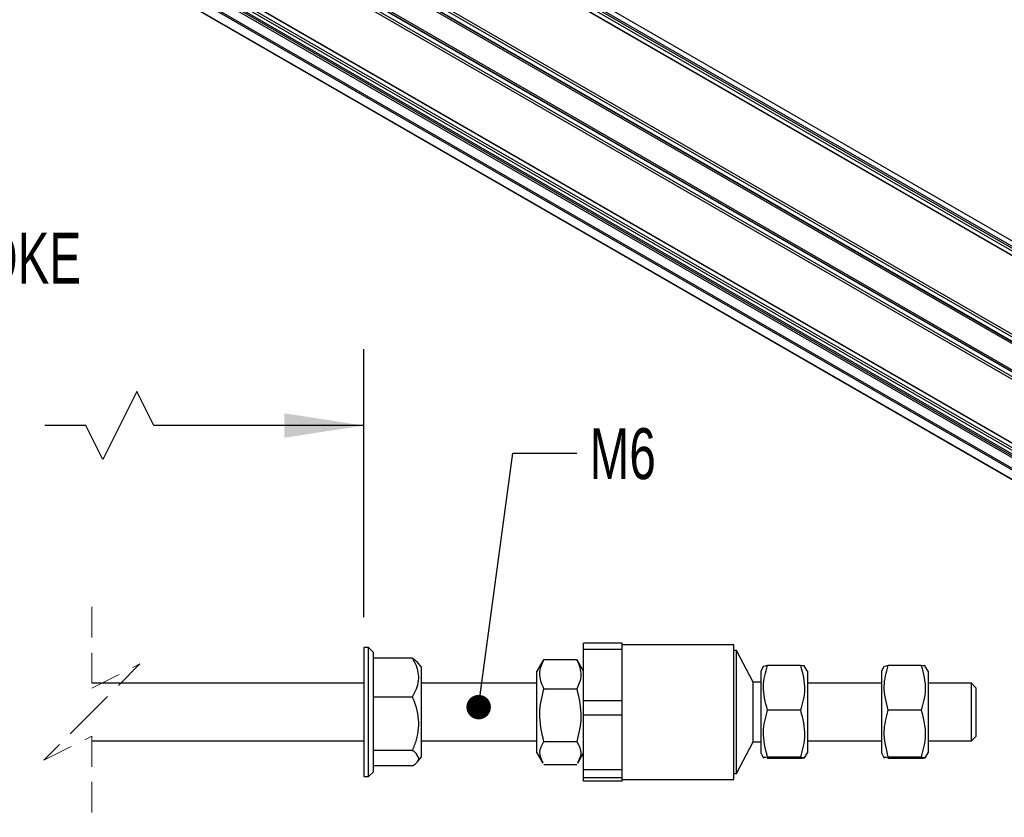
# Model space of a CAD drawing. Header units: millimetres. Extents: x 16 to 683, y 16 to 524.
# Tile 6 of 8: x 478 to 580, y 333 to 416. Entities that reach past the tile are written whole.
import ezdxf

# ---------------------------------------------------------------- set-up
doc = ezdxf.new("R2010")
doc.units = ezdxf.units.MM
doc.header["$LTSCALE"] = 2.5
doc.linetypes.add('HIDDEN', pattern=[1.905, 1.27, -0.635])
doc.layers.add('DIMENSIONS', color=140, linetype='Continuous', lineweight=25)
doc.styles.add('SLDTEXTSTYLE0', font='TXT', dxfattribs={"width": 0.7})
doc.dimstyles.new('SLDDIMSTYLE2', dxfattribs={"dimtxt": 5.39502, "dimasz": 8.255, "dimexe": 0, "dimexo": 0.0625, "dimgap": 1.348755, "dimtad": 0, "dimtih": 1, "dimtoh": 1, "dimrnd": 1e-09, "dimzin": 4, "dimdsep": 46, "dimtxsty": 'SLDTEXTSTYLE0', "dimsah": 1, "dimcen": 0.09, "dimadec": 0, "dimazin": 1, "dimtfac": 1, "dimtofl": 0, "dimtmove": 0, "dimatfit": 3, "dimfxl": 0, "dimfrac": 2, "dimtolj": 1, "dimtzin": 12, "dimarcsym": 0})
doc.dimstyles.new('SLDDIMSTYLE5', dxfattribs={"dimtxt": 0.18, "dimasz": 2.54, "dimexe": 0, "dimexo": 0.0625, "dimgap": 0, "dimtad": 0, "dimtih": 1, "dimtoh": 1, "dimdec": 0, "dimrnd": 1e-09, "dimzin": 0, "dimdsep": 46, "dimtxsty": 'Standard', "dimblk1": 'DOT', "dimblk2": 'DOT', "dimsah": 1, "dimcen": 0.09, "dimadec": 0, "dimazin": 0, "dimtfac": 2.54, "dimtdec": 0, "dimtofl": 0, "dimtmove": 0, "dimatfit": 3, "dimldrblk": 'DOT', "dimfxl": 0, "dimfrac": 2, "dimtolj": 1, "dimtzin": 0, "dimarcsym": 0})

# ---------------------------------------------------------------- blocks, each defined once
blk = doc.blocks.new('_D_8')
at = {"layer": 'DIMENSIONS'}
for p, q in [((430.98, 355.83), (430.98, 382.08)), ((513.71, 354.23), (513.71, 382.08)), ((490.11, 377.67), (486.58, 370.62)), ((491.87, 374.14), (490.11, 377.67)), ((430.98, 374.14), (445.41, 374.14)), ((452.72, 374.14), (450.9, 374.14)), ((450.9, 374.14), (450.9, 365.57)), ((473.24, 374.14), (475.05, 374.14)), ((475.05, 374.14), (475.05, 365.57)), ((484.81, 374.14), (480.55, 374.14)), ((486.58, 370.62), (484.81, 374.14)), ((513.71, 374.14), (491.87, 374.14)), ((450.9, 365.57), (452.72, 365.57)), ((475.05, 365.57), (473.24, 365.57))]:
    blk.add_line(p, q, dxfattribs=at)
for points in [[(430.98, 374.14), (439.23, 372.87), (439.23, 375.41)], [(513.71, 374.14), (505.45, 375.41), (505.45, 372.87)]]:
    blk.add_solid(points, dxfattribs=at)
at = {"layer": 'DIMENSIONS', "char_height": 5.292, "attachment_point": 1, "style": 'SLDTEXTSTYLE0'}
for s, insert in [('754.0', (452.72, 382.17)), ('29.69', (452.72, 372.39))]:
    blk.add_mtext(s, dxfattribs=dict(at, insert=insert))
blk = doc.blocks.new('_Dot')
at = {"color": 0, "linetype": 'ByBlock', "lineweight": -2}
blk.add_line((-0.5, 0), (-1, 0), dxfattribs=at)
at = {"color": 0, "linetype": 'ByBlock', "const_width": 0.5}
blk.add_lwpolyline([(-0.25, 0, 1), (0.25, 0, 1)], format="xyb", close=True, dxfattribs=at)

msp = doc.modelspace()

# ---------------------------------------------------------------- linework, layer by layer
for p, q in [((654.637, 349.316), (385.263, 504.822)), ((654.756, 349.286), (385.397, 504.783)), ((655.16, 349.519), (385.801, 505.016)), ((655.31, 349.704), (385.936, 505.211)), ((655.479, 349.802), (386.105, 505.308)), ((656.312, 349.884), (386.938, 505.39)), ((647.415, 345.048), (378.057, 500.546)), ((647.566, 345.234), (378.192, 500.74)), ((646.724, 344.748), (377.35, 500.254)), ((646.892, 344.845), (377.518, 500.351)), ((647.011, 344.815), (377.653, 500.312)), ((645.545, 342.706), (376.171, 498.213)), ((645.545, 342.512), (376.171, 498.018)), ((645.631, 342.424), (376.272, 497.921)), ((645.631, 341.957), (376.272, 497.454)), ((645.545, 341.734), (376.171, 497.241)), ((645.545, 335.124), (376.171, 490.631)), ((645.631, 335.036), (376.272, 490.533)), ((622.587, 347.872), (400.157, 476.279)), ((622.173, 347.839), (400.185, 475.99)), ((621.772, 347.682), (400.185, 475.601)), ((400.185, 475.44), (621.551, 347.649)), ((401.56, 473.175), (620.089, 347.02)), ((620.224, 347.098), (401.694, 473.252)), ((621.257, 347.59), (403.192, 473.476)), ((400.656, 472.653), (619.186, 346.499)), ((619.214, 346.515), (400.684, 472.669)), ((514.209, 351.051), (513.709, 351.051)), ((513.709, 351.051), (513.709, 337.651)), ((514.709, 350.551), (514.209, 351.051)), ((514.209, 337.651), (514.209, 351.051)), ((540.559, 351.527), (536.559, 351.527)), ((536.559, 350.879), (536.559, 351.527)), ((540.559, 350.879), (540.559, 351.527)), ((552.159, 351.351), (540.559, 351.351)), ((552.159, 337.351), (552.159, 351.351)), ((514.709, 338.393), (514.709, 350.551)), ((536.559, 350.879), (540.559, 350.879)), ((536.559, 345.52), (536.559, 350.879)), ((540.559, 348.199), (540.559, 350.879)), ((552.459, 350.751), (552.159, 350.751)), ((554.195, 347.448), (552.459, 350.751)), ((552.459, 337.951), (552.459, 350.751)), ((518.767, 349.954), (514.709, 349.954)), ((519.709, 349.015), (519.242, 349.565)), ((519.709, 339.688), (519.709, 349.015)), ((532.322, 349.663), (531.709, 348.601)), ((532.422, 349.823), (532.362, 349.64)), ((532.422, 349.823), (535.846, 349.823)), ((535.916, 349.639), (535.846, 349.823)), ((536.559, 348.601), (535.949, 349.658)), ((555.262, 349.126), (554.959, 348.601)), ((555.672, 349.191), (555.3, 349.104)), ((559.096, 349.191), (555.672, 349.191)), ((559.809, 348.601), (559.518, 349.106)), ((567.812, 349.126), (567.509, 348.601)), ((568.222, 349.191), (567.85, 349.104)), ((571.646, 349.191), (568.222, 349.191)), ((572.359, 348.601), (572.068, 349.106)), ((531.709, 340.101), (531.709, 348.601)), ((540.559, 345.52), (540.559, 348.199)), ((554.959, 348.601), (554.959, 340.101)), ((559.809, 348.601), (559.809, 340.744)), ((567.509, 348.601), (567.509, 340.101)), ((572.359, 348.601), (572.359, 340.744)), ((513.709, 347.351), (485.441, 347.351)), ((531.709, 347.351), (519.709, 347.351)), ((554.959, 347.448), (554.195, 347.448)), ((554.195, 341.254), (554.195, 347.448)), ((567.509, 347.351), (559.809, 347.351)), ((576.859, 347.351), (572.359, 347.351)), ((577.359, 346.851), (576.859, 347.351)), ((576.859, 341.351), (576.859, 347.351)), ((514.709, 345.947), (518.767, 345.947)), ((532.422, 346.758), (535.846, 346.758)), ((577.359, 341.851), (577.359, 346.851)), ((540.559, 345.52), (536.559, 345.52)), ((536.559, 344.078), (536.559, 345.52)), ((540.559, 344.078), (540.559, 345.52)), ((536.559, 344.078), (540.559, 344.078)), ((536.559, 338.344), (536.559, 344.078)), ((540.559, 341.211), (540.559, 344.078)), ((559.096, 344.535), (555.672, 344.535)), ((571.646, 344.535), (568.222, 344.535)), ((576.859, 341.351), (577.359, 341.851)), ((485.441, 341.351), (513.709, 341.351)), ((519.709, 341.351), (531.709, 341.351)), ((532.422, 341.286), (535.846, 341.286)), ((540.559, 338.344), (540.559, 341.211)), ((552.459, 337.951), (554.195, 341.254)), ((554.195, 341.254), (554.959, 341.254)), ((559.809, 341.351), (567.509, 341.351)), ((572.359, 341.351), (576.859, 341.351)), ((518.767, 340.344), (514.709, 340.344)), ((531.709, 340.101), (532.322, 339.04)), ((535.949, 339.044), (536.559, 340.101)), ((554.959, 340.101), (555.262, 339.577)), ((559.518, 339.596), (559.809, 340.101)), ((559.809, 340.744), (559.809, 340.101)), ((567.509, 340.101), (567.812, 339.577)), ((572.068, 339.596), (572.359, 340.101)), ((572.359, 340.744), (572.359, 340.101)), ((519.242, 339.138), (519.709, 339.688)), ((535.846, 338.88), (532.422, 338.88)), ((555.672, 339.512), (555.641, 339.519)), ((555.672, 339.696), (559.096, 339.696)), ((559.096, 339.512), (555.672, 339.512)), ((568.222, 339.512), (568.191, 339.519)), ((568.222, 339.696), (571.646, 339.696)), ((571.646, 339.512), (568.222, 339.512)), ((514.209, 337.651), (514.709, 338.151)), ((518.767, 338.748), (514.709, 338.748)), ((514.709, 338.151), (514.709, 338.393)), ((540.559, 338.344), (536.559, 338.344)), ((536.559, 337.551), (536.559, 338.344)), ((540.559, 337.551), (540.559, 338.344)), ((552.159, 337.951), (552.459, 337.951)), ((513.709, 337.651), (514.209, 337.651)), ((536.559, 337.551), (540.559, 337.551)), ((536.559, 337.176), (536.559, 337.551)), ((540.559, 337.176), (536.559, 337.176)), ((540.559, 337.363), (540.559, 337.551)), ((540.559, 337.176), (540.559, 337.363)), ((540.559, 337.351), (552.159, 337.351))]:
    msp.add_line(p, q)
at = {"color": 7, "linetype": 'HIDDEN', "lineweight": 18}
for p, q in [((485.441, 355.289), (485.441, 346.851)), ((485.441, 346.851), (490.441, 349.351)), ((490.441, 349.351), (485.441, 344.351)), ((485.441, 344.351), (480.441, 339.351)), ((480.441, 339.351), (485.441, 341.851)), ((485.441, 341.851), (485.441, 333.414))]:
    msp.add_line(p, q, dxfattribs=at)
for points, knots in [([(518.767, 345.947), (518.916, 346.211), (519.211, 346.736), (519.448, 347.606), (519.413, 348.51), (519.144, 349.296), (518.879, 349.759), (518.767, 349.954)], [0, 0, 0, 0, 0.21314377, 0.42276324, 0.62498905, 0.84112955, 1, 1, 1, 1]), ([(518.767, 349.954), (518.922, 349.863), (519.105, 349.756), (519.214, 349.581), (519.23, 349.554)], [0, 0, 0, 0, 0.8486486, 1, 1, 1, 1]), ([(532.422, 346.758), (532.201, 347.306), (531.787, 348.336), (532.22, 349.35), (532.422, 349.823)], [0, 0, 0, 0, 0.5330558, 1, 1, 1, 1]), ([(535.846, 349.823), (536.067, 349.274), (536.482, 348.245), (536.049, 347.231), (535.846, 346.758)], [0, 0, 0, 0, 0.5330558, 1, 1, 1, 1]), ([(555.672, 344.535), (555.451, 345.367), (555.037, 346.924), (555.47, 348.471), (555.672, 349.191)], [0, 0, 0, 0, 0.5344362, 1, 1, 1, 1]), ([(559.096, 349.191), (559.318, 348.358), (559.732, 346.801), (559.298, 345.255), (559.096, 344.535)], [0, 0, 0, 0, 0.5344362, 1, 1, 1, 1]), ([(559.513, 349.104), (559.515, 349.104), (559.658, 349.138), (559.375, 349.164), (559.096, 349.191)], [0, 0, 0, 0, 0.0118047, 1, 1, 1, 1]), ([(568.222, 344.535), (568.001, 345.367), (567.587, 346.924), (568.02, 348.471), (568.222, 349.191)], [0, 0, 0, 0, 0.5344362, 1, 1, 1, 1]), ([(571.646, 349.191), (571.868, 348.358), (572.282, 346.801), (571.848, 345.255), (571.646, 344.535)], [0, 0, 0, 0, 0.5344362, 1, 1, 1, 1]), ([(572.063, 349.104), (572.065, 349.104), (572.208, 349.138), (571.925, 349.164), (571.646, 349.191)], [0, 0, 0, 0, 0.0118047, 1, 1, 1, 1]), ([(518.767, 340.344), (518.916, 340.717), (519.219, 341.471), (519.447, 342.673), (519.414, 343.912), (519.151, 345.008), (518.88, 345.671), (518.767, 345.947)], [0, 0, 0, 0, 0.2080544, 0.4204457, 0.628537, 0.8457061, 1, 1, 1, 1]), ([(532.422, 341.286), (532.201, 342.264), (531.787, 344.092), (532.22, 345.911), (532.422, 346.758)], [0, 0, 0, 0, 0.5347428, 1, 1, 1, 1]), ([(535.846, 346.758), (536.068, 345.78), (536.482, 343.952), (536.048, 342.133), (535.846, 341.286)], [0, 0, 0, 0, 0.5347428, 1, 1, 1, 1]), ([(555.672, 339.696), (555.451, 340.561), (555.037, 342.179), (555.47, 343.787), (555.672, 344.535)], [0, 0, 0, 0, 0.5345185, 1, 1, 1, 1]), ([(559.096, 344.535), (559.318, 343.67), (559.732, 342.052), (559.298, 340.444), (559.096, 339.696)], [0, 0, 0, 0, 0.5345185, 1, 1, 1, 1]), ([(568.222, 339.696), (568.001, 340.561), (567.587, 342.179), (568.02, 343.787), (568.222, 344.535)], [0, 0, 0, 0, 0.5345185, 1, 1, 1, 1]), ([(571.646, 344.535), (571.868, 343.67), (572.282, 342.052), (571.848, 340.444), (571.646, 339.696)], [0, 0, 0, 0, 0.5345185, 1, 1, 1, 1]), ([(532.362, 339.063), (532.178, 339.433), (531.805, 340.183), (532.214, 340.915), (532.422, 341.286)], [0, 0, 0, 0, 0.4933686, 1, 1, 1, 1]), ([(535.846, 341.286), (536.073, 340.855), (536.468, 340.106), (536.08, 339.374), (535.916, 339.064)], [0, 0, 0, 0, 0.5760882, 1, 1, 1, 1]), ([(519.423, 339.546), (519.326, 339.756), (519.175, 340.085), (518.874, 340.275), (518.767, 340.344)], [0, 0, 0, 0, 0.6413717, 1, 1, 1, 1]), ([(518.767, 338.748), (518.909, 338.847), (519.163, 339.023), (519.401, 339.32), (519.419, 339.502), (519.423, 339.546)], [0, 0, 0, 0, 0.4901468, 0.8754518, 1, 1, 1, 1]), ([(555.3, 339.599), (555.282, 339.603), (555.109, 339.639), (555.406, 339.669), (555.672, 339.696)], [0, 0, 0, 0, 0.1070269, 1, 1, 1, 1]), ([(559.096, 339.696), (559.308, 339.662), (559.729, 339.594), (559.307, 339.539), (559.096, 339.512)], [0, 0, 0, 0, 0.5016133, 1, 1, 1, 1]), ([(567.85, 339.599), (567.832, 339.603), (567.659, 339.639), (567.956, 339.669), (568.222, 339.696)], [0, 0, 0, 0, 0.1070269, 1, 1, 1, 1]), ([(571.646, 339.696), (571.858, 339.662), (572.279, 339.594), (571.857, 339.539), (571.646, 339.512)], [0, 0, 0, 0, 0.5016133, 1, 1, 1, 1])]:
    msp.add_open_spline(points, degree=3, knots=knots)

# ---------------------------------------------------------------- texts
at = {"layer": 'DIMENSIONS', "attachment_point": 1, "style": 'SLDTEXTSTYLE0'}
for s, insert, char_height in [('MECHANICAL STROKE', (430.112, 394.172), 5.29167), ('M6', (537.181, 373.86), 5.2917)]:
    msp.add_mtext(s, dxfattribs=dict(at, insert=insert, char_height=char_height))

# ---------------------------------------------------------------- dimensions: what is measured, and where the dimension line sits
at = {"layer": 'DIMENSIONS'}
dim = msp.add_linear_dim(base=(513.709, 374.144), p1=(430.979, 352.651), p2=(513.709, 351.051), text='754.0', dimstyle='SLDDIMSTYLE2', dxfattribs=at)
dim.commit()
dim.dimension.update_dxf_attribs({"geometry": '_D_8', "text_midpoint": (462.976, 374.144), "dimtype": 160})

# ---------------------------------------------------------------- leaders
msp.add_leader([(525.646, 344.867), (529.213, 371.282), (535.867, 371.282)], dimstyle='SLDDIMSTYLE5', dxfattribs=at)

doc.saveas('drawing.dxf')
